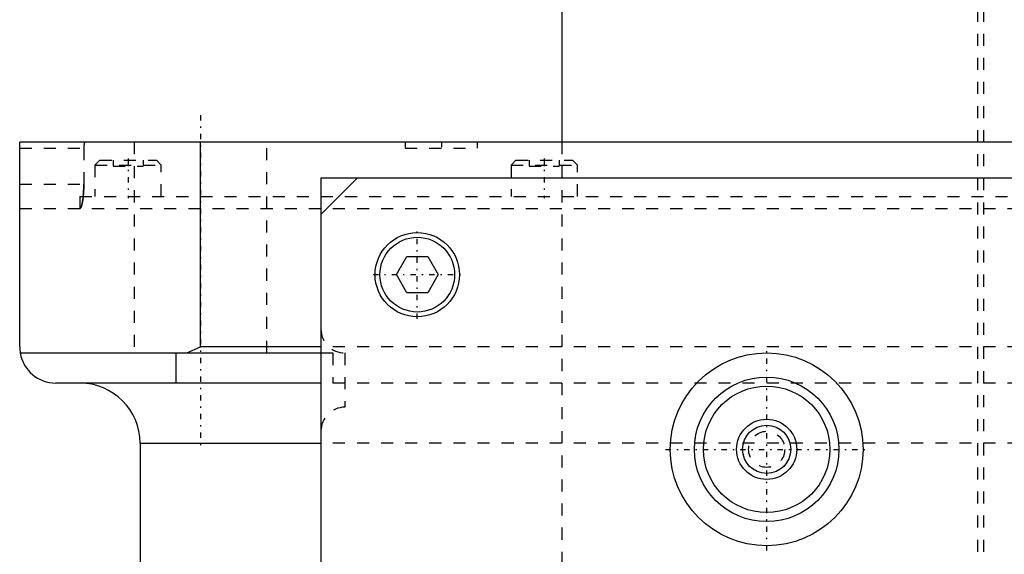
# Model space of a CAD drawing. Extents: x -90 to 90, y -146 to 645.
# Tile 8 of 12: x -90 to -8, y 282 to 327. Entities that reach past the tile are written whole.
import ezdxf

# ---------------------------------------------------------------- set-up
doc = ezdxf.new("R2010")
doc.units = 0
doc.linetypes.add('CENTER', pattern=[1.5, 0.45, -0.5, 0.05, -0.5])
doc.linetypes.add('DASHED', pattern=[2, 1, -1])
for name, color, linetype in [('AM_0', 7, 'CONTINUOUS'), ('AM_3', 7, 'DASHED'), ('AM_7', 7, 'CENTER')]:
    doc.layers.add(name, color=color, linetype=linetype)

msp = doc.modelspace()

# ---------------------------------------------------------------- linework, layer by layer
at = {"layer": 'AM_0', "color": 7, "linetype": 'CONTINUOUS'}
for p, q in [((-45, 375.5), (-45, 316.5)), ((-90, 299.5), (-90, 316.5)), ((90, 316.5), (-90, 316.5)), ((-75, 299.5), (-75, 316.5)), ((-65, 313.5), (-65, 37.5)), ((65, 313.5), (-65, 313.5)), ((-65, 310.5), (-62, 313.5)), ((-58.732, 305.5), (-57.866, 307)), ((-57.866, 307), (-56.134, 307)), ((-56.134, 307), (-55.268, 305.5)), ((-57.866, 304), (-58.732, 305.5)), ((-55.268, 305.5), (-56.134, 304)), ((-56.134, 304), (-57.866, 304)), ((-76.121, 299), (-75, 299.5)), ((-65, 299.5), (-75, 299.5)), ((-89.958, 299), (-65, 299)), ((-77, 296.5), (-77, 299)), ((-64.999, 296.5), (-87, 296.5)), ((-80, 291.5), (-80, 30)), ((-80, 291.5), (-65, 291.5))]:
    msp.add_line(p, q, dxfattribs=at)
msp.add_polyline3d([(-90, 299.5, 0), (-89.999, 299.418, 0), (-89.99, 299.251, 0), (-89.971, 299.084, 0), (-89.958, 299, 0)], dxfattribs=at)
for centre, radius in [((-57, 305.5), 3.5), ((-57, 305.5), 3.1), ((-28, 291), 8), ((-28, 291), 6), ((-28, 291), 5.25), ((-28, 291), 2.5), ((-28, 291), 2)]:
    msp.add_circle(centre, radius, dxfattribs=at)
for centre, radius, start, end in [((-87, 299.5), 3, 189.59407, 270), ((-85, 291.5), 5, 0, 90)]:
    msp.add_arc(centre, radius, start, end, dxfattribs=at)
at = {"layer": 'AM_3', "color": 6, "linetype": 'DASHED'}
for p, q in [((-10, 553.5), (-10, -70.5)), ((-10.5, 375.5), (-10.5, 197.5)), ((-80.5, 316.5), (-80.5, 299)), ((-69.5, 299), (-69.5, 316.5)), ((-58, 316.5), (-58, 316)), ((-52, 316), (-52, 316.5)), ((-45, 316.5), (-45, 265.5)), ((-90, 316), (-84.682, 316)), ((-84.682, 316), (-84.682, 313)), ((-58, 316), (-52, 316)), ((-83.35, 315), (-83.75, 314.6)), ((-83.35, 315), (-78.65, 315)), ((-82.25, 315), (-82.25, 314.5)), ((-81, 315), (-81, 314.5)), ((-79.75, 315), (-79.75, 314.5)), ((-78.25, 314.6), (-78.65, 315)), ((-48.81, 315), (-49.21, 314.6)), ((-48.81, 315), (-44.11, 315)), ((-47.71, 315), (-47.71, 314.5)), ((-46.46, 315), (-46.46, 314.5)), ((-45.21, 315), (-45.21, 314.5)), ((-43.71, 314.6), (-44.11, 315)), ((-83.75, 314.6), (-83.75, 312)), ((-83.75, 314.6), (-78.25, 314.6)), ((-82.25, 314.5), (-79.75, 314.5)), ((-78.25, 312), (-78.25, 314.6)), ((-49.21, 314.6), (-49.21, 312)), ((-49.21, 314.6), (-43.71, 314.6)), ((-47.71, 314.5), (-45.21, 314.5)), ((-43.71, 312), (-43.71, 314.6)), ((-90, 313), (-84.682, 313)), ((-85, 312), (-85, 311)), ((-85, 312), (85, 312)), ((-90, 311), (90, 311)), ((65, 299.5), (-65, 299.5)), ((-77.632, 299), (-69.5, 299)), ((-65, 299), (-64, 299)), ((-64, 299), (-64, 296.5)), ((-63, 299), (-63, 294.5)), ((64.999, 296.5), (-64.999, 296.5)), ((65, 291.5), (-65, 291.5))]:
    msp.add_line(p, q, dxfattribs=at)
for points in [[(-84.592, 316.5, 0), (-84.592, 316.5, 0), (-84.594, 316.5, 0), (-84.595, 316.5, 0), (-84.595, 316.5, 0), (-84.596, 316.499, 0), (-84.597, 316.499, 0), (-84.599, 316.499, 0), (-84.6, 316.498, 0), (-84.601, 316.497, 0), (-84.603, 316.496, 0), (-84.603, 316.496, 0), (-84.604, 316.496, 0), (-84.605, 316.494, 0), (-84.606, 316.493, 0), (-84.608, 316.492, 0), (-84.609, 316.491, 0), (-84.61, 316.489, 0), (-84.611, 316.489, 0), (-84.612, 316.488, 0), (-84.613, 316.486, 0), (-84.614, 316.484, 0), (-84.615, 316.484, 0), (-84.616, 316.483, 0), (-84.617, 316.481, 0), (-84.618, 316.479, 0), (-84.619, 316.477, 0), (-84.619, 316.476, 0), (-84.621, 316.474, 0), (-84.622, 316.472, 0), (-84.623, 316.469, 0), (-84.624, 316.467, 0), (-84.626, 316.464, 0), (-84.626, 316.462, 0), (-84.627, 316.461, 0), (-84.628, 316.458, 0), (-84.629, 316.455, 0), (-84.631, 316.452, 0), (-84.632, 316.449, 0), (-84.633, 316.446, 0), (-84.634, 316.444, 0), (-84.634, 316.442, 0), (-84.635, 316.439, 0), (-84.636, 316.435, 0), (-84.638, 316.431, 0), (-84.639, 316.428, 0), (-84.64, 316.424, 0), (-84.64, 316.422, 0), (-84.641, 316.42, 0), (-84.642, 316.416, 0), (-84.643, 316.412, 0), (-84.644, 316.408, 0), (-84.645, 316.403, 0), (-84.646, 316.399, 0), (-84.647, 316.397, 0), (-84.647, 316.395, 0), (-84.648, 316.39, 0), (-84.649, 316.386, 0), (-84.65, 316.381, 0), (-84.651, 316.376, 0), (-84.652, 316.372, 0), (-84.653, 316.369, 0), (-84.653, 316.367, 0), (-84.654, 316.362, 0), (-84.655, 316.357, 0), (-84.655, 316.355, 0), (-84.656, 316.352, 0), (-84.657, 316.347, 0), (-84.658, 316.342, 0), (-84.658, 316.34, 0), (-84.659, 316.337, 0), (-84.659, 316.332, 0), (-84.66, 316.326, 0), (-84.661, 316.321, 0), (-84.662, 316.315, 0), (-84.663, 316.31, 0), (-84.663, 316.307, 0), (-84.663, 316.304, 0), (-84.664, 316.298, 0), (-84.665, 316.292, 0), (-84.666, 316.286, 0), (-84.666, 316.28, 0), (-84.667, 316.274, 0), (-84.668, 316.271, 0), (-84.668, 316.268, 0), (-84.669, 316.262, 0), (-84.669, 316.256, 0), (-84.67, 316.249, 0), (-84.671, 316.243, 0), (-84.671, 316.236, 0), (-84.672, 316.233, 0), (-84.672, 316.23, 0), (-84.672, 316.223, 0), (-84.673, 316.216, 0), (-84.674, 316.21, 0), (-84.674, 316.203, 0), (-84.675, 316.196, 0), (-84.675, 316.193, 0), (-84.675, 316.189, 0), (-84.676, 316.182, 0), (-84.676, 316.175, 0), (-84.677, 316.168, 0), (-84.677, 316.161, 0), (-84.677, 316.154, 0), (-84.678, 316.151, 0), (-84.678, 316.147, 0), (-84.678, 316.14, 0), (-84.679, 316.133, 0), (-84.679, 316.129, 0), (-84.679, 316.126, 0), (-84.679, 316.119, 0), (-84.68, 316.111, 0), (-84.68, 316.108, 0), (-84.68, 316.104, 0), (-84.68, 316.097, 0), (-84.68, 316.09, 0), (-84.681, 316.082, 0), (-84.681, 316.075, 0), (-84.681, 316.068, 0), (-84.681, 316.064, 0), (-84.681, 316.061, 0), (-84.681, 316.054, 0), (-84.681, 316.046, 0), (-84.681, 316.039, 0), (-84.682, 316.032, 0), (-84.682, 316.025, 0), (-84.682, 316.021, 0), (-84.682, 316.018, 0), (-84.682, 316.011, 0), (-84.682, 316.004, 0), (-84.682, 316, 0)], [(-84.682, 313, 0), (-84.682, 312.986, 0), (-84.682, 312.958, 0), (-84.682, 312.929, 0), (-84.682, 312.915, 0), (-84.682, 312.901, 0), (-84.682, 312.872, 0), (-84.683, 312.844, 0), (-84.683, 312.815, 0), (-84.684, 312.786, 0), (-84.684, 312.757, 0), (-84.685, 312.743, 0), (-84.685, 312.729, 0), (-84.686, 312.7, 0), (-84.687, 312.671, 0), (-84.687, 312.642, 0), (-84.688, 312.613, 0), (-84.689, 312.584, 0), (-84.69, 312.57, 0), (-84.691, 312.555, 0), (-84.692, 312.527, 0), (-84.693, 312.498, 0), (-84.694, 312.484, 0), (-84.694, 312.469, 0), (-84.696, 312.441, 0), (-84.697, 312.412, 0), (-84.698, 312.398, 0), (-84.699, 312.384, 0), (-84.701, 312.356, 0), (-84.702, 312.328, 0), (-84.704, 312.3, 0), (-84.706, 312.272, 0), (-84.708, 312.244, 0), (-84.709, 312.231, 0), (-84.71, 312.217, 0), (-84.712, 312.19, 0), (-84.714, 312.163, 0), (-84.716, 312.136, 0), (-84.719, 312.109, 0), (-84.721, 312.082, 0), (-84.722, 312.069, 0), (-84.723, 312.056, 0), (-84.726, 312.03, 0), (-84.728, 312.004, 0), (-84.731, 311.979, 0), (-84.734, 311.954, 0), (-84.736, 311.929, 0), (-84.738, 311.916, 0), (-84.739, 311.904, 0), (-84.742, 311.88, 0), (-84.745, 311.855, 0), (-84.748, 311.832, 0), (-84.751, 311.808, 0), (-84.754, 311.785, 0), (-84.755, 311.774, 0), (-84.757, 311.762, 0), (-84.76, 311.74, 0), (-84.763, 311.717, 0), (-84.766, 311.696, 0), (-84.769, 311.674, 0), (-84.772, 311.653, 0), (-84.774, 311.643, 0), (-84.776, 311.632, 0), (-84.779, 311.612, 0), (-84.782, 311.592, 0), (-84.784, 311.582, 0), (-84.786, 311.572, 0), (-84.789, 311.553, 0), (-84.793, 311.533, 0), (-84.794, 311.524, 0), (-84.796, 311.514, 0), (-84.8, 311.495, 0), (-84.803, 311.477, 0), (-84.807, 311.458, 0), (-84.811, 311.44, 0), (-84.815, 311.422, 0), (-84.817, 311.414, 0), (-84.819, 311.405, 0), (-84.822, 311.387, 0), (-84.826, 311.37, 0), (-84.83, 311.354, 0), (-84.834, 311.337, 0), (-84.838, 311.321, 0), (-84.84, 311.313, 0), (-84.842, 311.306, 0), (-84.847, 311.29, 0), (-84.851, 311.275, 0), (-84.855, 311.261, 0), (-84.859, 311.246, 0), (-84.863, 311.232, 0), (-84.866, 311.225, 0), (-84.868, 311.219, 0), (-84.872, 311.205, 0), (-84.876, 311.193, 0), (-84.881, 311.18, 0), (-84.885, 311.168, 0), (-84.89, 311.156, 0), (-84.892, 311.151, 0), (-84.894, 311.145, 0), (-84.898, 311.134, 0), (-84.903, 311.124, 0), (-84.907, 311.114, 0), (-84.912, 311.104, 0), (-84.916, 311.095, 0), (-84.919, 311.091, 0), (-84.921, 311.086, 0), (-84.925, 311.078, 0), (-84.93, 311.07, 0), (-84.932, 311.066, 0), (-84.934, 311.063, 0), (-84.939, 311.056, 0), (-84.943, 311.049, 0), (-84.946, 311.046, 0), (-84.948, 311.043, 0), (-84.952, 311.037, 0), (-84.957, 311.032, 0), (-84.961, 311.027, 0), (-84.966, 311.022, 0), (-84.97, 311.018, 0), (-84.973, 311.016, 0), (-84.975, 311.014, 0), (-84.979, 311.011, 0), (-84.984, 311.008, 0), (-84.988, 311.006, 0), (-84.992, 311.004, 0), (-84.997, 311.002, 0), (-84.999, 311.002, 0), (-85.001, 311.001, 0), (-85.005, 311, 0), (-85.01, 311, 0), (-85.012, 311, 0)], [(-84.729, 312, 0), (-84.726, 312.025, 0), (-84.721, 312.077, 0), (-84.717, 312.129, 0), (-84.715, 312.156, 0), (-84.712, 312.183, 0), (-84.708, 312.237, 0), (-84.705, 312.292, 0), (-84.701, 312.347, 0), (-84.698, 312.403, 0), (-84.695, 312.46, 0), (-84.694, 312.488, 0), (-84.692, 312.517, 0), (-84.69, 312.574, 0), (-84.688, 312.631, 0), (-84.686, 312.688, 0), (-84.685, 312.745, 0), (-84.683, 312.802, 0), (-84.683, 312.831, 0), (-84.683, 312.859, 0), (-84.682, 312.916, 0), (-84.682, 312.972, 0), (-84.682, 313, 0)], [(-85, 311.001, 0), (-84.992, 311.004, 0), (-84.975, 311.015, 0), (-84.957, 311.031, 0), (-84.949, 311.042, 0), (-84.94, 311.054, 0), (-84.923, 311.083, 0), (-84.905, 311.119, 0), (-84.888, 311.161, 0), (-84.871, 311.208, 0), (-84.855, 311.262, 0), (-84.847, 311.291, 0), (-84.839, 311.321, 0), (-84.823, 311.384, 0), (-84.808, 311.453, 0), (-84.794, 311.525, 0), (-84.781, 311.6, 0), (-84.768, 311.68, 0), (-84.762, 311.722, 0), (-84.756, 311.766, 0), (-84.745, 311.856, 0), (-84.734, 311.951, 0), (-84.729, 312, 0)], [(-85.012, 311, 0), (-85.01, 311, 0), (-85.006, 311, 0), (-85.002, 311.001, 0), (-85, 311.001, 0)]]:
    msp.add_polyline3d(points, dxfattribs=at)
msp.add_circle((-28, 291), 1.5, dxfattribs=at)
for centre, start, end in [((-63, 301), 180, 270), ((-63, 292.5), 90, 180)]:
    msp.add_arc(centre, 2, start, end, dxfattribs=at)
at = {"layer": 'AM_7', "color": 4, "linetype": 'CENTER'}
for p, q in [((-75, 318.75), (-75, 291.25)), ((-55, 316.525), (-55, 315.975)), ((-81, 315.15), (-81, 311.85)), ((-46.46, 315.15), (-46.46, 311.85)), ((-57, 301.825), (-57, 309.175)), ((-60.675, 305.5), (-53.325, 305.5)), ((-28, 282.6), (-28, 299.4)), ((-36.4, 291), (-19.6, 291))]:
    msp.add_line(p, q, dxfattribs=at)

doc.saveas('drawing.dxf')
